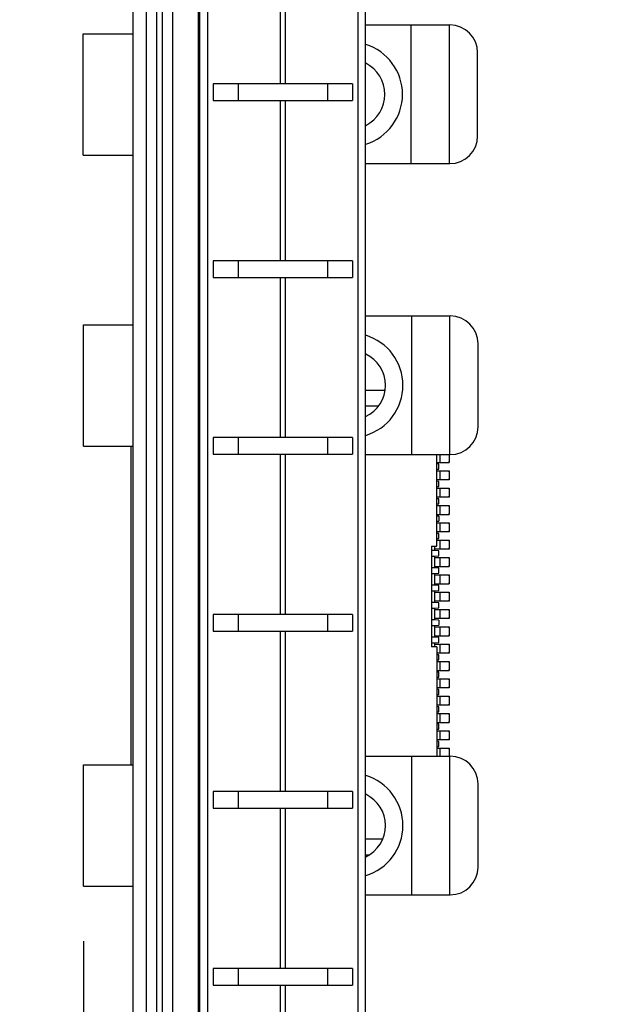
# Model space of a CAD drawing. Header units: inches. Extents: x 0.2 to 16.8, y 0.2 to 10.8.
# Tile 29 of 42: x 10.045 to 10.71, y 5.137 to 6.256. Entities that reach past the tile are written whole.
import ezdxf

# ---------------------------------------------------------------- set-up
doc = ezdxf.new("R2010")
doc.units = ezdxf.units.IN
doc.header["$LTSCALE"] = 0.935
doc.header["$MEASUREMENT"] = 0
doc.layers.get('0').update_dxf_attribs({"linetype": 'CONTINUOUS'})
doc.layers.add('DIMENSIONS', color=7, linetype='CONTINUOUS')
doc.styles.get("Standard").update_dxf_attribs({"font": 'txt', "width": 0.8})
doc.dimstyles.new('DIMSTYLE_1', dxfattribs={"dimtxt": 0.125, "dimasz": 0.18, "dimexe": 0.125, "dimexo": 0.0625, "dimgap": 0.03125, "dimtad": 0, "dimtih": 1, "dimtoh": 1, "dimzin": 4, "dimdsep": 46, "dimtxsty": 'STANDARD', "dimblk": '_FILLED', "dimblk1": '_FILLED', "dimblk2": '_FILLED', "dimcen": 0.09, "dimadec": 0, "dimazin": 0, "dimtp": 0.01, "dimtm": 0.01, "dimtfac": 1, "dimtofl": 0, "dimtmove": 0, "dimatfit": 3, "dimldrblk": '_FILLED', "dimfxl": 1, "dimtolj": 1, "dimtzin": 4, "dimarcsym": 0})
doc.dimstyles.new('DIMSTYLE_2', dxfattribs={"dimtxt": 0.125, "dimasz": 0.18, "dimexe": 0.125, "dimexo": 0.0625, "dimgap": 0.0625, "dimtad": 0, "dimtih": 1, "dimtoh": 1, "dimzin": 4, "dimdsep": 46, "dimtxsty": 'STANDARD', "dimblk": '_FILLED', "dimblk1": '_FILLED', "dimblk2": '_FILLED', "dimcen": 0.09, "dimadec": 0, "dimazin": 0, "dimtp": 0.01, "dimtm": 0.01, "dimtfac": 1, "dimtofl": 0, "dimtmove": 0, "dimatfit": 3, "dimldrblk": '_FILLED', "dimfxl": 1, "dimtolj": 1, "dimtzin": 4, "dimarcsym": 0})

# ---------------------------------------------------------------- blocks, each defined once
blk = doc.blocks.new('*D17')
at = {"layer": 'DIMENSIONS', "color": 2, "linetype": 'CONTINUOUS'}
blk.add_line((10.1175, 5.2089), (10.1175, 3.0179), dxfattribs=at)
at = {"layer": 'DIMENSIONS', "color": 2, "linetype": 'CONTINUOUS', "insert": (10.055, 2.9554), "char_height": 0.125, "width": 1.225, "attachment_point": 3, "rotation": 90, "line_spacing_factor": 0.9}
blk.add_mtext('7X .17{\\Ftxt.shx;\\W1.000000;\\H0.125000; }[4.3]', dxfattribs=at)
blk = doc.blocks.new('_FILLED')
at = {"color": 0, "linetype": 'BYBLOCK'}
blk.add_solid([(0, 0), (-1, 0.1736), (-1, -0.1736)], dxfattribs=at)
blk = doc.blocks.new('*D18')
at = {"layer": 'DIMENSIONS', "color": 2, "linetype": 'CONTINUOUS'}
for p, q in [((10.3511, 8.5934), (11.8557, 8.5934)), ((11.7307, 8.5934), (11.7307, 6.1859)), ((11.7307, 3.5284), (11.7307, 5.9359)), ((10.3511, 3.5284), (11.8557, 3.5284))]:
    blk.add_line(p, q, dxfattribs=at)
at = {"layer": 'DIMENSIONS', "color": 2, "linetype": 'CONTINUOUS', "xscale": 0.18, "yscale": 0.18, "zscale": 0.18}
for p, rotation in [((11.7307, 8.5934), 90), ((11.7307, 3.5284), 270)]:
    blk.add_blockref('_FILLED', p, dxfattribs=dict(at, rotation=rotation))
at = {"layer": 'DIMENSIONS', "color": 2, "linetype": 'CONTINUOUS', "insert": (11.7307, 6.1234), "char_height": 0.125, "width": 1.225, "attachment_point": 2, "line_spacing_factor": 0.9}
blk.add_mtext('5.06{\\Ftxt.shx;\\W1.000000;\\H0.125000; }[128.6]', dxfattribs=at)

msp = doc.modelspace()

# ---------------------------------------------------------------- linework, layer by layer
at = {"color": 7, "linetype": 'CONTINUOUS'}
for p, q in [((10.1886, 8.5934), (10.1886, 3.5284)), ((10.2186, 3.5284), (10.2186, 8.5934)), ((10.1736, 3.5384), (10.1736, 8.5834)), ((10.2496, 4.1734), (10.2496, 8.1734)), ((10.4376, 4.1734), (10.4376, 8.1734)), ((10.4376, 6.2496), (10.5332, 6.2496)), ((10.4891, 6.2496), (10.4891, 6.0921)), ((10.5324, 6.2496), (10.5324, 6.0921)), ((10.117, 6.1019), (10.117, 6.2397)), ((10.117, 6.2397), (10.1736, 6.2397)), ((10.5647, 6.1236), (10.5647, 6.2181)), ((10.4229, 6.1829), (10.2644, 6.1829)), ((10.2644, 6.1829), (10.2644, 6.1639)), ((10.2931, 6.1829), (10.2931, 6.1639)), ((10.3942, 6.1829), (10.3942, 6.1639)), ((10.4229, 6.1829), (10.4229, 6.1639)), ((10.2644, 6.1639), (10.4229, 6.1639)), ((10.117, 6.1019), (10.1736, 6.1019)), ((10.4376, 6.0921), (10.5332, 6.0921)), ((10.4229, 5.9819), (10.2644, 5.9819)), ((10.2644, 5.9819), (10.2644, 5.9629)), ((10.2931, 5.9819), (10.2931, 5.9629)), ((10.3942, 5.9819), (10.3942, 5.9629)), ((10.4229, 5.9819), (10.4229, 5.9629)), ((10.2644, 5.9629), (10.4229, 5.9629)), ((10.4376, 5.9191), (10.5337, 5.9191)), ((10.4896, 5.9191), (10.4896, 5.7616)), ((10.5329, 5.9191), (10.5329, 5.7616)), ((10.1175, 5.9092), (10.1736, 5.9092)), ((10.1175, 5.7714), (10.1175, 5.9092)), ((10.5652, 5.7931), (10.5652, 5.8876)), ((10.4596, 5.8346), (10.4376, 5.8346)), ((10.1175, 5.7714), (10.1736, 5.7714)), ((10.171, 5.7714), (10.171, 5.4092)), ((10.4229, 5.781), (10.2644, 5.781)), ((10.2644, 5.781), (10.2644, 5.762)), ((10.2931, 5.781), (10.2931, 5.762)), ((10.3942, 5.781), (10.3942, 5.762)), ((10.4229, 5.781), (10.4229, 5.762)), ((10.2644, 5.762), (10.4229, 5.762)), ((10.4376, 5.7616), (10.5337, 5.7616)), ((10.5183, 5.6575), (10.5183, 5.7616)), ((10.5325, 5.7616), (10.5325, 5.7527)), ((10.5326, 5.7616), (10.5326, 5.7539)), ((10.5183, 5.7527), (10.5326, 5.7527)), ((10.5206, 5.7508), (10.5183, 5.751)), ((10.5206, 5.7452), (10.5206, 5.7508)), ((10.5326, 5.7529), (10.5326, 5.7539)), ((10.5326, 5.7527), (10.5326, 5.7529)), ((10.5183, 5.745), (10.5206, 5.7452)), ((10.5183, 5.7433), (10.5326, 5.7433)), ((10.5325, 5.7433), (10.5325, 5.733)), ((10.5326, 5.7421), (10.5326, 5.7433)), ((10.5326, 5.7421), (10.5326, 5.7342)), ((10.5326, 5.733), (10.5183, 5.733)), ((10.5206, 5.7311), (10.5183, 5.7313)), ((10.5206, 5.7255), (10.5206, 5.7311)), ((10.5326, 5.7332), (10.5326, 5.7342)), ((10.5326, 5.733), (10.5326, 5.7332)), ((10.5183, 5.7253), (10.5206, 5.7255)), ((10.5183, 5.7236), (10.5326, 5.7236)), ((10.5325, 5.7236), (10.5325, 5.7134)), ((10.5326, 5.7224), (10.5326, 5.7236)), ((10.5326, 5.7224), (10.5326, 5.7145)), ((10.5326, 5.7135), (10.5326, 5.7145)), ((10.5326, 5.7134), (10.5183, 5.7134)), ((10.5206, 5.7114), (10.5183, 5.7116)), ((10.5183, 5.7056), (10.5206, 5.7058)), ((10.5183, 5.7039), (10.5326, 5.7039)), ((10.5206, 5.7058), (10.5206, 5.7114)), ((10.5325, 5.7039), (10.5325, 5.6937)), ((10.5326, 5.7134), (10.5326, 5.7135)), ((10.5326, 5.7027), (10.5326, 5.7039)), ((10.5183, 5.6937), (10.5326, 5.6937)), ((10.5326, 5.7027), (10.5326, 5.6949)), ((10.5326, 5.6938), (10.5326, 5.6949)), ((10.5326, 5.6937), (10.5326, 5.6938)), ((10.5206, 5.6917), (10.5183, 5.6919)), ((10.5183, 5.6859), (10.5206, 5.6862)), ((10.5183, 5.6842), (10.5326, 5.6842)), ((10.5206, 5.6917), (10.5206, 5.6862)), ((10.5325, 5.6842), (10.5325, 5.674)), ((10.5326, 5.683), (10.5326, 5.6842)), ((10.5326, 5.683), (10.5326, 5.6752)), ((10.5326, 5.674), (10.5183, 5.674)), ((10.5206, 5.672), (10.5183, 5.6722)), ((10.5206, 5.6665), (10.5206, 5.672)), ((10.5326, 5.6741), (10.5326, 5.6752)), ((10.5326, 5.674), (10.5326, 5.6741)), ((10.5183, 5.6663), (10.5206, 5.6665)), ((10.5183, 5.6645), (10.5326, 5.6645)), ((10.5325, 5.6645), (10.5325, 5.6543)), ((10.5326, 5.6634), (10.5326, 5.6645)), ((10.5326, 5.6634), (10.5326, 5.6555)), ((10.5124, 5.6575), (10.5183, 5.6575)), ((10.5124, 5.6575), (10.5124, 5.5433)), ((10.5163, 5.6527), (10.5124, 5.6527)), ((10.5163, 5.6527), (10.5163, 5.6575)), ((10.5326, 5.6543), (10.5163, 5.6543)), ((10.5206, 5.6523), (10.5163, 5.6527)), ((10.5206, 5.6468), (10.5206, 5.6523)), ((10.5326, 5.6544), (10.5326, 5.6555)), ((10.5326, 5.6543), (10.5326, 5.6544)), ((10.5124, 5.6464), (10.5163, 5.6464)), ((10.5163, 5.6464), (10.5206, 5.6468)), ((10.5163, 5.633), (10.5163, 5.6464)), ((10.5163, 5.6449), (10.5326, 5.6449)), ((10.5325, 5.6449), (10.5325, 5.6346)), ((10.5326, 5.6437), (10.5326, 5.6449)), ((10.5326, 5.6437), (10.5326, 5.6358)), ((10.5163, 5.633), (10.5124, 5.633)), ((10.5124, 5.6267), (10.5163, 5.6267)), ((10.5163, 5.6346), (10.5326, 5.6346)), ((10.5206, 5.6327), (10.5163, 5.633)), ((10.5163, 5.6267), (10.5206, 5.6271)), ((10.5163, 5.6134), (10.5163, 5.6267)), ((10.5163, 5.6252), (10.5326, 5.6252)), ((10.5206, 5.6271), (10.5206, 5.6327)), ((10.5325, 5.6252), (10.5325, 5.6149)), ((10.5326, 5.6347), (10.5326, 5.6358)), ((10.5326, 5.6346), (10.5326, 5.6347)), ((10.5326, 5.624), (10.5326, 5.6252)), ((10.5163, 5.6149), (10.5326, 5.6149)), ((10.5326, 5.624), (10.5326, 5.6161)), ((10.5326, 5.6151), (10.5326, 5.6161)), ((10.5326, 5.6149), (10.5326, 5.6151)), ((10.5163, 5.6134), (10.5124, 5.6134)), ((10.5124, 5.6071), (10.5163, 5.6071)), ((10.5206, 5.613), (10.5163, 5.6133)), ((10.5163, 5.607), (10.5206, 5.6074)), ((10.5163, 5.5937), (10.5163, 5.6071)), ((10.5163, 5.6055), (10.5326, 5.6055)), ((10.5206, 5.6074), (10.5206, 5.613)), ((10.5325, 5.6055), (10.5325, 5.5952)), ((10.5326, 5.6043), (10.5326, 5.6055)), ((10.5326, 5.6043), (10.5326, 5.5964)), ((10.5163, 5.5937), (10.5124, 5.5937)), ((10.5326, 5.5952), (10.5163, 5.5952)), ((10.5206, 5.5933), (10.5163, 5.5937)), ((10.5206, 5.5877), (10.5206, 5.5933)), ((10.5326, 5.5954), (10.5326, 5.5964)), ((10.5326, 5.5952), (10.5326, 5.5954)), ((10.5124, 5.5874), (10.5163, 5.5874)), ((10.5163, 5.5874), (10.5206, 5.5877)), ((10.5163, 5.574), (10.5163, 5.5874)), ((10.5163, 5.5858), (10.5326, 5.5858)), ((10.5325, 5.5858), (10.5325, 5.5756)), ((10.5326, 5.5846), (10.5326, 5.5858)), ((10.5326, 5.5846), (10.5326, 5.5767)), ((10.4229, 5.58), (10.2644, 5.58)), ((10.2644, 5.58), (10.2644, 5.561)), ((10.2931, 5.58), (10.2931, 5.561)), ((10.3942, 5.58), (10.3942, 5.561)), ((10.4229, 5.58), (10.4229, 5.561)), ((10.5163, 5.574), (10.5124, 5.574)), ((10.5326, 5.5756), (10.5163, 5.5756)), ((10.5206, 5.5736), (10.5163, 5.574)), ((10.5206, 5.5736), (10.5206, 5.568)), ((10.5326, 5.5757), (10.5326, 5.5767)), ((10.5326, 5.5756), (10.5326, 5.5757)), ((10.2644, 5.561), (10.4229, 5.561)), ((10.5124, 5.5677), (10.5163, 5.5677)), ((10.5163, 5.5677), (10.5206, 5.568)), ((10.5163, 5.5543), (10.5163, 5.5677)), ((10.5163, 5.5661), (10.5326, 5.5661)), ((10.5325, 5.5661), (10.5325, 5.5559)), ((10.5326, 5.5649), (10.5326, 5.5661)), ((10.5326, 5.5649), (10.5326, 5.5571)), ((10.5163, 5.5543), (10.5124, 5.5543)), ((10.5124, 5.548), (10.5163, 5.548)), ((10.5163, 5.5559), (10.5326, 5.5559)), ((10.5206, 5.5539), (10.5163, 5.5543)), ((10.5163, 5.548), (10.5206, 5.5484)), ((10.5163, 5.5433), (10.5163, 5.548)), ((10.5206, 5.5484), (10.5206, 5.5539)), ((10.5326, 5.556), (10.5326, 5.5571)), ((10.5326, 5.5559), (10.5326, 5.556)), ((10.5183, 5.5433), (10.5124, 5.5433)), ((10.5163, 5.5464), (10.5326, 5.5464)), ((10.5183, 5.5433), (10.5183, 5.4191)), ((10.5326, 5.5362), (10.5183, 5.5362)), ((10.5325, 5.5464), (10.5325, 5.5362)), ((10.5326, 5.5452), (10.5326, 5.5464)), ((10.5326, 5.5452), (10.5326, 5.5374)), ((10.5326, 5.5363), (10.5326, 5.5374)), ((10.5326, 5.5362), (10.5326, 5.5363)), ((10.5206, 5.5342), (10.5183, 5.5344)), ((10.5183, 5.5285), (10.5206, 5.5287)), ((10.5183, 5.5267), (10.5326, 5.5267)), ((10.5206, 5.5287), (10.5206, 5.5342)), ((10.5325, 5.5267), (10.5325, 5.5165)), ((10.5326, 5.5256), (10.5326, 5.5267)), ((10.5326, 5.5256), (10.5326, 5.5177)), ((10.5183, 5.5165), (10.5326, 5.5165)), ((10.5206, 5.5145), (10.5183, 5.5147)), ((10.5206, 5.509), (10.5206, 5.5145)), ((10.5326, 5.5166), (10.5326, 5.5177)), ((10.5326, 5.5165), (10.5326, 5.5166)), ((10.5183, 5.5088), (10.5206, 5.509)), ((10.5183, 5.5071), (10.5326, 5.5071)), ((10.5325, 5.5071), (10.5325, 5.4968)), ((10.5326, 5.5059), (10.5326, 5.5071)), ((10.5326, 5.5059), (10.5326, 5.498)), ((10.5326, 5.4968), (10.5183, 5.4968)), ((10.5206, 5.4949), (10.5183, 5.4951)), ((10.5206, 5.4893), (10.5206, 5.4949)), ((10.5326, 5.497), (10.5326, 5.498)), ((10.5326, 5.4968), (10.5326, 5.497)), ((10.5183, 5.4891), (10.5206, 5.4893)), ((10.5183, 5.4874), (10.5326, 5.4874)), ((10.5325, 5.4874), (10.5325, 5.4771)), ((10.5326, 5.4862), (10.5326, 5.4874)), ((10.5326, 5.4862), (10.5326, 5.4783)), ((10.5326, 5.4771), (10.5183, 5.4771)), ((10.5206, 5.4752), (10.5183, 5.4754)), ((10.5183, 5.4694), (10.5206, 5.4696)), ((10.5206, 5.4696), (10.5206, 5.4752)), ((10.5326, 5.4773), (10.5326, 5.4783)), ((10.5326, 5.4771), (10.5326, 5.4773)), ((10.5183, 5.4677), (10.5326, 5.4677)), ((10.5183, 5.4575), (10.5326, 5.4575)), ((10.5325, 5.4677), (10.5325, 5.4575)), ((10.5326, 5.4665), (10.5326, 5.4677)), ((10.5326, 5.4665), (10.5326, 5.4586)), ((10.5326, 5.4576), (10.5326, 5.4586)), ((10.5326, 5.4575), (10.5326, 5.4576)), ((10.5206, 5.4555), (10.5183, 5.4557)), ((10.5183, 5.4497), (10.5206, 5.4499)), ((10.5183, 5.448), (10.5326, 5.448)), ((10.5206, 5.4499), (10.5206, 5.4555)), ((10.5325, 5.448), (10.5325, 5.4378)), ((10.5326, 5.4468), (10.5326, 5.448)), ((10.5326, 5.4468), (10.5326, 5.439)), ((10.5326, 5.4378), (10.5183, 5.4378)), ((10.5206, 5.4358), (10.5183, 5.436)), ((10.5206, 5.4302), (10.5206, 5.4358)), ((10.5326, 5.4379), (10.5326, 5.439)), ((10.5326, 5.4378), (10.5326, 5.4379)), ((10.5183, 5.43), (10.5206, 5.4302)), ((10.5183, 5.4283), (10.5326, 5.4283)), ((10.5325, 5.4283), (10.5325, 5.4191)), ((10.5326, 5.4271), (10.5326, 5.4283)), ((10.5326, 5.4271), (10.5326, 5.4193)), ((10.4376, 5.4191), (10.5337, 5.4191)), ((10.4896, 5.4191), (10.4896, 5.2616)), ((10.5329, 5.4191), (10.5329, 5.2616)), ((10.1175, 5.4092), (10.1736, 5.4092)), ((10.1175, 5.2714), (10.1175, 5.4092)), ((10.4229, 5.3791), (10.2644, 5.3791)), ((10.2644, 5.3791), (10.2644, 5.3601)), ((10.2931, 5.3791), (10.2931, 5.3601)), ((10.3942, 5.3791), (10.3942, 5.3601)), ((10.4229, 5.3791), (10.4229, 5.3601)), ((10.5652, 5.2931), (10.5652, 5.3876)), ((10.2644, 5.3601), (10.4229, 5.3601)), ((10.4376, 5.3071), (10.4417, 5.3071)), ((10.1175, 5.2714), (10.1736, 5.2714)), ((10.4376, 5.2616), (10.5337, 5.2616)), ((10.4229, 5.1781), (10.2644, 5.1781)), ((10.2644, 5.1781), (10.2644, 5.1591)), ((10.2931, 5.1781), (10.2931, 5.1591)), ((10.3942, 5.1781), (10.3942, 5.1591)), ((10.4229, 5.1781), (10.4229, 5.1591)), ((10.2644, 5.1591), (10.4229, 5.1591))]:
    msp.add_line(p, q, dxfattribs=at)
at = {"color": 9, "linetype": 'CONTINUOUS'}
for p, q in [((10.2006, 3.5284), (10.2006, 8.5934)), ((10.2066, 8.5934), (10.2066, 3.5284)), ((10.2478, 4.1639), (10.2478, 8.1829)), ((10.2586, 4.1734), (10.2586, 8.1734)), ((10.4287, 8.1734), (10.4287, 4.1734)), ((10.3405, 6.3648), (10.3405, 6.1829)), ((10.3468, 6.1829), (10.3468, 6.3648)), ((10.3405, 6.1639), (10.3405, 5.9819)), ((10.3468, 5.9819), (10.3468, 6.1639)), ((10.3405, 5.9629), (10.3405, 5.781)), ((10.3468, 5.781), (10.3468, 5.9629)), ((10.4376, 5.8169), (10.4523, 5.8169)), ((10.3405, 5.762), (10.3405, 5.58)), ((10.3468, 5.58), (10.3468, 5.762)), ((10.5223, 5.7527), (10.5223, 5.7616)), ((10.5223, 5.733), (10.5223, 5.7433)), ((10.5223, 5.7134), (10.5223, 5.7236)), ((10.5223, 5.6937), (10.5223, 5.7039)), ((10.5223, 5.674), (10.5223, 5.6842)), ((10.5223, 5.6543), (10.5223, 5.6645)), ((10.5223, 5.6346), (10.5223, 5.6449)), ((10.5223, 5.6149), (10.5223, 5.6252)), ((10.5223, 5.5952), (10.5223, 5.6055)), ((10.5223, 5.5756), (10.5223, 5.5858)), ((10.3405, 5.561), (10.3405, 5.3791)), ((10.3468, 5.3791), (10.3468, 5.561)), ((10.5223, 5.5559), (10.5223, 5.5661)), ((10.5223, 5.5362), (10.5223, 5.5464)), ((10.5223, 5.5165), (10.5223, 5.5267)), ((10.5223, 5.4968), (10.5223, 5.5071)), ((10.5223, 5.4771), (10.5223, 5.4874)), ((10.5223, 5.4575), (10.5223, 5.4677)), ((10.5223, 5.4378), (10.5223, 5.448)), ((10.5223, 5.4191), (10.5223, 5.4283)), ((10.3405, 5.3601), (10.3405, 5.1781)), ((10.3468, 5.1781), (10.3468, 5.3601)), ((10.4568, 5.3248), (10.4376, 5.3248)), ((10.3405, 5.1591), (10.3405, 4.9772)), ((10.3468, 4.9772), (10.3468, 5.1591))]:
    msp.add_line(p, q, dxfattribs=at)
at = {"color": 7, "linetype": 'CONTINUOUS'}
for centre, radius, start, end in [((10.5332, 6.2181), 0.0315, 0, 90), ((10.4202, 6.1708), 0.0593, 287.152, 72.849), ((10.4202, 6.1708), 0.0394, 296.3408, 63.6614), ((10.5332, 6.1236), 0.0315, 270, 360), ((10.5337, 5.8876), 0.0315, 0, 90), ((10.4207, 5.8403), 0.0593, 286.6337, 73.3665), ((10.4207, 5.8403), 0.0394, 295.5082, 64.4843), ((10.5337, 5.7931), 0.0315, 270, 360), ((10.4658, 5.4193), 0.0668, 359.8422, 0.0006), ((10.5337, 5.3876), 0.0315, 0, 90), ((10.4207, 5.3403), 0.0593, 286.6337, 73.3665), ((10.4207, 5.3403), 0.0394, 295.5144, 64.4843), ((10.5337, 5.2931), 0.0315, 270, 360)]:
    msp.add_arc(centre, radius, start, end, dxfattribs=at)

# ---------------------------------------------------------------- dimensions: what is measured, and where the dimension line sits
at = {"layer": 'DIMENSIONS', "color": 2, "linetype": 'CONTINUOUS'}
dim = msp.add_linear_dim(base=(11.73069, 8.59335), p1=(10.28863, 3.52844), p2=(10.28863, 8.59335), angle=90, dimstyle='DIMSTYLE_2', dxfattribs=at)
dim.commit()
dim.dimension.update_dxf_attribs({"geometry": '*D18', "text_midpoint": (11.73069, 6.0609), "dimtype": 160})
dim = msp.add_ordinate_dim(feature_location=(10.1175, 5.2089), offset=(0, -2.191), dtype=1, origin=(10.2886, 5.2714), text='7X <>', dimstyle='DIMSTYLE_1', dxfattribs=at)
dim.commit()
dim.dimension.update_dxf_attribs({"geometry": '*D17', "text_midpoint": (10.1175, 2.3429)})

doc.saveas('drawing.dxf')
